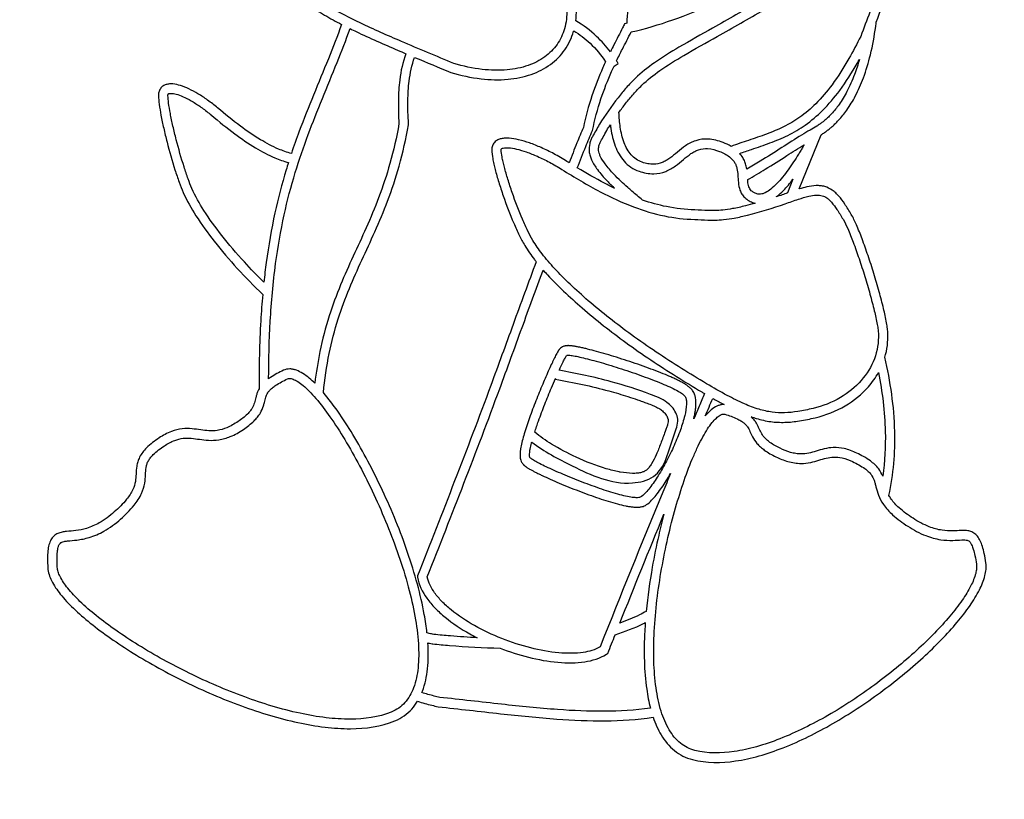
# Model space of a CAD drawing. Header units: millimetres. Extents: x -694 to 338, y 16 to 743.
# Tile 14 of 20: x 49.48 to 59.83, y 250.3 to 258.5. Entities that reach past the tile are written whole.
import ezdxf

# ---------------------------------------------------------------- set-up
doc = ezdxf.new("R2010")
doc.units = ezdxf.units.MM
doc.header["$LTSCALE"] = 19.36
doc.layers.get('0').update_dxf_attribs({"linetype": 'CONTINUOUS'})
doc.styles.get("Standard").update_dxf_attribs({"font": 'txt', "width": 0.8})
doc.dimstyles.new('DIMSTYLE_1', dxfattribs={"dimtxt": 3.5, "dimasz": 5, "dimexe": 0.18, "dimexo": 0.0625, "dimgap": 0.09, "dimtad": 1, "dimdec": 3, "dimlfac": 5, "dimdsep": 46, "dimtxsty": 'Standard', "dimblk": '_FILLED', "dimblk1": '_FILLED', "dimblk2": '_FILLED', "dimcen": 0.09, "dimclrt": 5, "dimadec": 0, "dimazin": 0, "dimtp": 0.8, "dimtm": 0.8, "dimtfac": 1, "dimtdec": 3, "dimtofl": 0, "dimtmove": 0, "dimatfit": 3, "dimldrblk": '_FILLED', "dimfxl": 0, "dimtolj": 1, "dimarcsym": 0})
doc.dimstyles.new('DIMSTYLE_2', dxfattribs={"dimtxt": 3.5, "dimasz": 5, "dimexe": 0.18, "dimexo": 0.0625, "dimgap": 0.09, "dimtad": 1, "dimdec": 3, "dimlfac": 5, "dimdsep": 46, "dimtxsty": 'Standard', "dimblk": '_FILLED', "dimblk1": '_FILLED', "dimblk2": '_FILLED', "dimcen": 0.09, "dimclrt": 5, "dimadec": 0, "dimazin": 0, "dimtp": 0.5, "dimtm": 0.5, "dimtfac": 1, "dimtdec": 3, "dimtofl": 0, "dimtmove": 0, "dimatfit": 3, "dimldrblk": '_FILLED', "dimfxl": 0, "dimtolj": 1, "dimarcsym": 0})
doc.dimstyles.new('DIMSTYLE_3', dxfattribs={"dimtxt": 3.5, "dimasz": 5, "dimexe": 0.18, "dimexo": 0.0625, "dimgap": 0.09, "dimtad": 1, "dimdec": 3, "dimlfac": 5, "dimdsep": 46, "dimtxsty": 'Standard', "dimblk": '_FILLED', "dimblk1": '_FILLED', "dimblk2": '_FILLED', "dimcen": 0.09, "dimclrt": 5, "dimadec": 0, "dimazin": 0, "dimtp": 0.1, "dimtm": 0.1, "dimtfac": 1, "dimtdec": 3, "dimtofl": 0, "dimtmove": 0, "dimatfit": 3, "dimldrblk": '_FILLED', "dimfxl": 0, "dimtolj": 1, "dimarcsym": 0})

# ---------------------------------------------------------------- blocks, each defined once
blk = doc.blocks.new('_FILLED')
at = {"color": 0, "linetype": 'ByBlock'}
blk.add_solid([(0, 0), (-1, 0.15), (-1, -0.15)], dxfattribs=at)
blk = doc.blocks.new('*D')
at = {"color": 2, "linetype": 'CONTINUOUS'}
for p, q in [((44.355, 263.618), (44.355, 275.023)), ((131.355, 263.618), (131.355, 275.023)), ((44.355, 274.023), (87.855, 274.023)), ((131.355, 274.023), (87.855, 274.023)), ((46.355, 265.618), (26.674, 265.618)), ((27.674, 265.618), (27.674, 226.618)), ((27.674, 187.618), (27.674, 226.618)), ((46.355, 187.618), (26.674, 187.618)), ((27.904, 174.537), (27.904, 182.537)), ((27.904, 182.537), (27.904, 174.387)), ((44.355, 174.537), (26.904, 174.537)), ((27.904, 158.523), (27.904, 174.387)), ((44.355, 174.237), (26.904, 174.237)), ((27.904, 174.237), (27.904, 158.523))]:
    blk.add_line(p, q, dxfattribs=at)
at = {"color": 2, "linetype": 'CONTINUOUS', "xscale": 5, "yscale": 5, "zscale": 5}
for p, rotation in [((44.355, 274.023), 180), ((27.674, 265.618), 90), ((27.674, 187.618), 270), ((27.904, 174.537), 270), ((27.904, 174.237), 90)]:
    blk.add_blockref('_FILLED', p, dxfattribs=dict(at, rotation=rotation))
blk.add_blockref('_FILLED', (131.355, 274.023), dxfattribs=at)
at = {"color": 5, "linetype": 'CONTINUOUS', "width": 0.8}
blk.add_text('435', height=3.5, dxfattribs=at).set_placement((80.001, 274.898))
for s, p in [('390', (26.799, 222.506)), ('1.5', (27.029, 158.523))]:
    blk.add_text(s, height=3.5, rotation=90, dxfattribs=at).set_placement(p)

msp = doc.modelspace()

# ---------------------------------------------------------------- linework, layer by layer
at = {"color": 3, "linetype": 'CONTINUOUS'}
for p, q in [((55.72522, 258.00976), (55.76788, 258.03587)), ((57.67214, 256.7175), (57.90009, 257.28668)), ((57.60501, 256.81886), (57.54774, 256.67586)), ((55.10853, 254.72539), (55.10707, 254.71683))]:
    msp.add_line(p, q, dxfattribs=at)
for points, start_tangent, end_tangent in [([(56.71039, 260.35489), (56.54255, 260.21665), (56.29158, 259.93647), (56.08019, 259.5556), (55.92833, 259.04361), (55.85826, 258.45954)], (-1.71774916, -1.29064285), (-0.11598682, -2.12521996)), ([(55.90403, 258.36735), (56.76554, 258.66503), (57.55639, 259.08706), (58.29273, 259.54647), (58.93455, 259.92662)], (3.33542482, 0.76342048), (3.0177574, 1.61188895)), ([(52.05273, 259.65104), (52.05387, 259.63657), (52.08869, 259.34328), (52.15299, 259.10018), (52.20176, 258.99299), (52.26431, 258.8936), (52.43644, 258.71328), (52.68143, 258.54499), (52.85984, 258.44746)], (0.1170378, -1.5000288), (1.34478211, -0.6899513)), ([(58.77758, 259.62879), (57.91478, 259.08509), (57.25035, 258.68785), (56.76087, 258.40811), (56.4068, 258.20662), (56.14798, 258.04343), (55.94644, 257.8792), (55.85256, 257.78098), (55.7667, 257.67697), (55.57007, 257.39817)], (-3.29199799, -2.12530938), (-2.17141621, -3.2839073)), ([(58.48127, 258.472), (58.60023, 258.79947), (58.86469, 259.57197)], (0.40706988, 1.09284358), (0.36770853, 1.10431122)), ([(55.77559, 257.52164), (55.84562, 257.61556), (55.92757, 257.71484), (56.01562, 257.807), (56.2056, 257.9617), (56.45729, 258.1203), (56.80995, 258.32099), (57.30064, 258.60141), (57.96705, 258.99984), (58.7278, 259.4778)], (2.0587651, 2.86994724), (3.01555668, 1.93662395)), ([(58.7278, 259.4778), (58.506, 258.83294), (58.31736, 258.32157)], (-0.39034308, -1.16455318), (-0.44076793, -1.14339501)), ([(54.04116, 258.0361), (53.48884, 258.26826), (53.05655, 258.46201), (52.73201, 258.63126), (52.50051, 258.79006), (52.34504, 258.95261), (52.28987, 259.04029), (52.24642, 259.13582), (52.20745, 259.26293)], (-2.15399931, 0.89478547), (-0.5323735, 2.1869084)), ([(55.19246, 258.8364), (55.19376, 258.83166), (55.22817, 258.60129), (55.20316, 258.40207), (55.12481, 258.2367), (54.99701, 258.10698), (54.82161, 258.01619), (54.60078, 257.96996), (54.33822, 257.97478), (54.04116, 258.0361)], (0.48362435, -1.75332744), (-1.78109772, 0.51881656)), ([(55.32168, 258.4834), (55.32815, 258.60292), (55.29157, 258.85302)], (0.04823531, 0.37524645), (-0.09479411, 0.35519989)), ([(55.68536, 258.15808), (55.54113, 258.32151), (55.32168, 258.4834)], (-0.29158829, 0.39043659), (-0.43194646, 0.23966236)), ([(57.91015, 257.29187), (57.91379, 257.2949), (57.9281, 257.30548), (57.94557, 257.31751), (57.97688, 257.34058), (58.00673, 257.36493), (58.04661, 257.40102), (58.08431, 257.43933), (58.17143, 257.54706), (58.26077, 257.69371), (58.34555, 257.88513), (58.4192, 258.12716), (58.47525, 258.42581), (58.48127, 258.472)], (0.71610389, 0.61853239), (0.163691, 1.32258284)), ([(52.09315, 254.72304), (52.11015, 255.32679), (52.16686, 255.93272), (52.25666, 256.44567), (52.37276, 256.8896), (52.50859, 257.28869), (52.65771, 257.66695), (52.81349, 258.04806), (52.94987, 258.40243)], (0.00679473, 3.81469311), (1.31891727, 3.61770542)), ([(52.85984, 258.44746), (52.72069, 258.08533), (52.56514, 257.70477), (52.4149, 257.32364), (52.33187, 257.08972)], (-0.49401515, -1.36051982), (-0.46690796, -1.39065008)), ([(52.94987, 258.40243), (53.01357, 258.37172), (53.44939, 258.17637), (53.53592, 258.13939)], (0.57951642, -0.28320514), (0.58970649, -0.25094068)), ([(54.00784, 257.94166), (54.32678, 257.87544), (54.60974, 257.87036), (54.85471, 257.92182), (55.05609, 258.0263), (55.20675, 258.17937), (55.29924, 258.37433), (55.30084, 258.37997)], (1.41631197, -0.41639611), (0.42017014, 1.50215803)), ([(55.30084, 258.37997), (55.4723, 258.24897), (55.63608, 258.05526)], (0.39898412, -0.23986038), (0.26949417, -0.39059309)), ([(55.83499, 258.45445), (55.81431, 258.41151), (55.72314, 258.23325), (55.68536, 258.15808)], (-0.13565659, -0.28902007), (-0.15081031, -0.30562935)), ([(55.75057, 258.06355), (55.81217, 258.18773), (55.90403, 258.36735)], (0.1471603, 0.30692447), (0.15030395, 0.30535371)), ([(55.85826, 258.45954), (55.83499, 258.45445)], (-0.02326431, -0.00516184), (-0.02329115, -0.00500494)), ([(58.31736, 258.32157), (58.19338, 258.08753), (58.01591, 257.81269), (57.84487, 257.61289), (57.6766, 257.47122), (57.50617, 257.37062), (57.32804, 257.29486), (57.13749, 257.22852), (56.95451, 257.16483)], (-0.83278217, -1.68840333), (-1.80620537, -0.66320026)), ([(53.53592, 258.13939), (53.47132, 257.86276), (53.45698, 257.64963), (53.46346, 257.40337)], (-0.2696785, -0.71492594), (0.04763379, -0.73071953)), ([(53.56406, 257.39783), (53.56365, 257.4039), (53.55696, 257.64787), (53.57056, 257.85047), (53.6281, 258.10032)], (-0.04925805, 0.71860057), (0.23947426, 0.64594532)), ([(53.6281, 258.10032), (54.00784, 257.94166)], (0.37940893, -0.16017229), (0.37987573, -0.15779701)), ([(55.63608, 258.05526), (55.6077, 257.99275), (55.49222, 257.69745), (55.40231, 257.36354)], (-0.30513108, -0.65742401), (-0.14572296, -0.72210883)), ([(55.76788, 258.03587), (55.75057, 258.06355)], (-0.0170179, 0.02780882), (-0.01759161, 0.0275581)), ([(57.0455, 257.09127), (57.16944, 257.13376), (57.363, 257.20117), (57.55046, 257.28096), (57.73408, 257.38939), (57.91533, 257.54192), (58.09626, 257.75316), (58.2802, 258.0379), (58.30314, 258.0786)], (1.51137872, 0.53252431), (0.79645981, 1.43247433)), ([(58.30314, 258.0786), (58.25184, 257.92001), (58.17222, 257.74018), (58.08981, 257.60483), (58.01106, 257.5074), (57.97738, 257.47319), (57.94182, 257.441), (57.91549, 257.41952), (57.88843, 257.39957), (57.8709, 257.3875), (57.85522, 257.37606)], (-0.23245049, -0.83241363), (-0.84545328, -0.65386683)), ([(55.4982, 257.33305), (55.58703, 257.66564), (55.6991, 257.95218), (55.72522, 258.00976)], (0.13836396, 0.70163152), (0.30052595, 0.64901089)), ([(51.55633, 257.56922), (51.45185, 257.65105), (51.35039, 257.71806), (51.2546, 257.7694), (51.16671, 257.80412), (51.08735, 257.82083), (51.05066, 257.82126), (51.01524, 257.81472), (50.98209, 257.7987), (50.96758, 257.78656), (50.95514, 257.77161), (50.94489, 257.75278), (50.93872, 257.73401), (50.93483, 257.69865)], (-0.50901703, 0.43110783), (0.00978499, -0.95193692)), ([(50.93483, 257.69865), (50.94245, 257.60765), (50.96153, 257.49173), (50.98985, 257.35672), (51.02523, 257.21074), (51.10873, 256.91849), (51.15263, 256.78882), (51.19551, 256.68055)], (0.01184309, -1.15341815), (0.4340088, -0.98536027)), ([(51.03483, 257.69968), (51.03592, 257.71049), (51.03697, 257.71378), (51.03766, 257.71513), (51.03823, 257.71579), (51.03931, 257.71669), (51.04508, 257.71928), (51.05811, 257.72154), (51.07861, 257.72121), (51.13682, 257.70869), (51.21214, 257.67886), (51.299, 257.63228), (51.39338, 257.56993), (51.4917, 257.49292)], (-0.00355021, 0.34513479), (0.48081647, -0.40722374)), ([(51.28703, 256.72085), (51.24665, 256.8229), (51.20401, 256.94884), (51.1221, 257.23558), (51.08736, 257.37889), (51.05978, 257.51034), (51.04155, 257.62101), (51.03483, 257.69968)], (-0.399605, 0.90725064), (-0.00938856, 0.91453558)), ([(52.33187, 257.08972), (52.19767, 257.1372), (52.00727, 257.23525), (51.79615, 257.3777), (51.55633, 257.56922)], (-0.86281659, 0.2437962), (-0.71169288, 0.60276452)), ([(51.4917, 257.49292), (51.73658, 257.29738), (51.9559, 257.14945), (52.15866, 257.04512), (52.30074, 256.99461)], (0.71889895, -0.60886758), (0.94142333, -0.26968178)), ([(56.02045, 256.99846), (55.95647, 257.02992), (55.90479, 257.07536), (55.83042, 257.20383), (55.78987, 257.36638), (55.77559, 257.52164)], (-0.53841025, 0.18122131), (-0.02761351, 0.65440122)), ([(53.46346, 257.40337), (53.36791, 256.98492), (53.24981, 256.62586), (53.11851, 256.30895), (52.98222, 256.01111), (52.84955, 255.70975), (52.72974, 255.38285), (52.63231, 255.00889), (52.57834, 254.67513)], (-0.50432837, -2.80266897), (-0.34948466, -2.88934268)), ([(52.66815, 254.57813), (52.73026, 254.98875), (52.82505, 255.35257), (52.94203, 255.6717), (53.07309, 255.96937), (53.20987, 256.26828), (53.34337, 256.59056), (53.46419, 256.9579), (53.56298, 257.39177), (53.56406, 257.39783)], (0.2982629, 2.9289178), (0.5249334, 2.95918482)), ([(55.40231, 257.36354), (55.33449, 257.20183), (55.25176, 256.99327)], (-0.16511568, -0.37261199), (-0.144287, -0.36862911)), ([(55.33834, 256.94008), (55.42722, 257.16438), (55.4982, 257.33305)], (0.15447073, 0.39513723), (0.17324244, 0.38728305)), ([(55.57007, 257.39817), (55.5687, 257.39538), (55.53248, 257.32928), (55.49646, 257.26513), (55.48111, 257.2318), (55.46883, 257.19451), (55.46262, 257.113), (55.47212, 257.06536), (55.48836, 257.02229), (55.54955, 256.92163), (55.65125, 256.80305), (55.73006, 256.72438)], (-0.29277354, -0.6026588), (0.5338931, -0.5107403)), ([(55.86847, 256.73224), (55.72357, 256.87211), (55.62979, 256.98132), (55.57946, 257.06352), (55.56799, 257.09382), (55.56214, 257.12273), (55.56584, 257.17025), (55.57382, 257.19432), (55.58557, 257.21977), (55.61886, 257.27889), (55.65698, 257.34831)], (-0.5980581, 0.54231262), (0.39048531, 0.78436765)), ([(55.65698, 257.34831), (55.68561, 257.39131)], (0.02854661, 0.04312532), (0.02871794, 0.04287292)), ([(55.68561, 257.39131), (55.69099, 257.35147), (55.73694, 257.16831), (55.83014, 257.00882), (55.90059, 256.94699), (55.98855, 256.90368)], (0.06800137, -0.56637519), (0.6011314, -0.20233215)), ([(57.85522, 257.37606), (57.78559, 257.33722), (57.69661, 257.28368), (57.48702, 257.15197), (57.26165, 257.01063), (57.12001, 256.92568)], (-0.79785205, -0.41618253), (-0.73585773, -0.42560187)), ([(55.22953, 257.00716), (55.09215, 257.08685), (54.95913, 257.15191), (54.83424, 257.20148), (54.72101, 257.23461), (54.62178, 257.25015), (54.57798, 257.25055), (54.53719, 257.24499), (54.50223, 257.2328), (54.48421, 257.22209), (54.46704, 257.20697), (54.44521, 257.17101), (54.43981, 257.14929), (54.43851, 257.12905)], (-0.69466096, 0.4356627), (0.01757698, -1.26614331)), ([(56.87004, 257.20532), (56.71295, 257.24195), (56.58239, 257.22478), (56.52693, 257.20135), (56.47696, 257.17163), (56.38979, 257.10448), (56.31034, 257.0412), (56.27069, 257.01542), (56.23037, 256.99576), (56.13927, 256.97756), (56.08033, 256.98271), (56.02045, 256.99846)], (-0.92519958, 0.36368848), (-0.80063354, 0.26947975)), ([(57.90009, 257.28668), (57.90538, 257.28943), (57.91015, 257.29187)], (0.01005736, 0.00526683), (0.01005712, 0.00511847)), ([(54.43851, 257.12905), (54.44881, 257.03755), (54.4606, 256.97973), (54.47428, 256.92294), (54.51196, 256.78993), (54.55897, 256.64631), (54.66988, 256.35886), (54.72824, 256.23123), (54.78533, 256.12447)], (0.01677058, -1.20750658), (0.55815185, -0.93837035)), ([(54.5385, 257.13044), (54.53875, 257.1348), (54.53926, 257.13702), (54.54063, 257.13927), (54.54236, 257.14074), (54.54623, 257.14299), (54.55994, 257.14761), (54.58335, 257.15069), (54.61536, 257.15035), (54.69839, 257.13721), (54.80145, 257.10701), (54.91858, 257.0605), (55.04506, 256.99863), (55.1764, 256.92245)], (-0.00469934, 0.33866419), (0.66502574, -0.41707679)), ([(54.87128, 256.17559), (54.81805, 256.2752), (54.76174, 256.39838), (54.65347, 256.67904), (54.60756, 256.81928), (54.57116, 256.94773), (54.55818, 257.00161), (54.5472, 257.05545), (54.5385, 257.13044)], (-0.50746229, 0.85315046), (-0.01217865, 0.87677898)), ([(55.98855, 256.90368), (56.06237, 256.88434), (56.14104, 256.87758), (56.26707, 256.90274), (56.32059, 256.92876), (56.36863, 256.95995), (56.45372, 257.02759), (56.53268, 257.08859), (56.57274, 257.11246), (56.61356, 257.12976), (56.70809, 257.14206), (56.83346, 257.11225)], (0.95403788, -0.32111328), (0.79785392, -0.31362537)), ([(56.95451, 257.16483), (56.87004, 257.20532)], (-0.08268542, 0.04888033), (-0.08483018, 0.03335274)), ([(57.12918, 256.81579), (57.31407, 256.92547), (57.54058, 257.06752), (57.72306, 257.18249)], (0.61512016, 0.34572115), (0.58843275, 0.36474411)), ([(57.72306, 257.18249), (57.70803, 257.15671), (57.68652, 257.12049), (57.66318, 257.08213), (57.61173, 257.00143), (57.55509, 256.91939), (57.43309, 256.77148), (57.37171, 256.71555), (57.31421, 256.67824), (57.2892, 256.66783), (57.26557, 256.66244), (57.2259, 256.66624)], (-0.40530042, -0.69943811), (-0.44421384, 0.15722546)), ([(56.83346, 257.11225), (56.93712, 257.05609), (56.96757, 257.02835), (56.99139, 256.99717), (57.00619, 256.96735), (57.01655, 256.93424), (57.02609, 256.86368), (57.03129, 256.7863), (57.04818, 256.70475), (57.06792, 256.66425), (57.09846, 256.62704), (57.14423, 256.59362), (57.19254, 256.57197)], (0.60674161, -0.23855675), (0.76262963, -0.26992434)), ([(57.12001, 256.92568), (57.11385, 256.95737), (57.09913, 257.00426), (57.07669, 257.04937), (57.0455, 257.09127)], (-0.02667096, 0.17180781), (-0.12331574, 0.13898987)), ([(52.30074, 256.99461), (52.27709, 256.91872), (52.15898, 256.4671), (52.06774, 255.94601), (52.04279, 255.73683)], (-0.39053606, -1.22546324), (-0.13419337, -1.27725093)), ([(55.1764, 256.92245), (55.57861, 256.6889), (55.93046, 256.52854), (56.25449, 256.43366), (56.57238, 256.39668)], (1.26319746, -0.79222722), (1.52057837, -0.05054366)), ([(55.25176, 256.99327), (55.22953, 257.00716)], (-0.02224791, 0.0138626), (-0.02221226, 0.01393065)), ([(55.73006, 256.72438), (55.62503, 256.77747), (55.33834, 256.94008)], (-0.40088748, 0.19471106), (-0.38395335, 0.23234654)), ([(57.2259, 256.66624), (57.19318, 256.68082), (57.16748, 256.6994), (57.15244, 256.71771), (57.14212, 256.73902), (57.13081, 256.79604), (57.12918, 256.81579)], (-0.19862113, 0.07029975), (-0.01644354, 0.23753003)), ([(57.43165, 256.63548), (57.43361, 256.63702), (57.50462, 256.70159), (57.60501, 256.81886)], (0.20777992, 0.16247934), (0.1501717, 0.19660505)), ([(52.04279, 255.73683), (51.83763, 255.95045), (51.59982, 256.22969), (51.41309, 256.49062), (51.28703, 256.72085)], (-0.89084722, 0.8848263), (-0.49027107, 1.11310417)), ([(56.02485, 256.6007), (55.90993, 256.69534), (55.86847, 256.73224)], (-0.16120338, 0.12458033), (-0.15182296, 0.13767141)), ([(58.21789, 256.45015), (58.15002, 256.55874), (58.08619, 256.64325), (58.05486, 256.67567), (58.01795, 256.70541), (57.93922, 256.74248), (57.89394, 256.7508), (57.8499, 256.75217), (57.74982, 256.73819), (57.67214, 256.7175)], (-0.31891495, 0.53578528), (-0.61061571, -0.18442063)), ([(51.19551, 256.68055), (51.32881, 256.43679), (51.52121, 256.16788), (51.76383, 255.88296), (52.0304, 255.60889)], (0.56331953, -1.27895202), (0.97329914, -0.94362695)), ([(57.49123, 256.65526), (57.43165, 256.63548)], (-0.05953407, -0.01998046), (-0.05960986, -0.0195515)), ([(57.54774, 256.67586), (57.49123, 256.65526)], (-0.0568027, -0.02034783), (-0.05625667, -0.02078073)), ([(57.52447, 256.56093), (57.66368, 256.60998), (57.77179, 256.64063), (57.85303, 256.65222), (57.88408, 256.65129), (57.91248, 256.64613), (57.96141, 256.62293), (57.98678, 256.60242), (58.01113, 256.57718), (58.06699, 256.50301), (58.13196, 256.399)], (0.75440565, 0.27879749), (0.40990928, -0.68865815)), ([(56.57448, 256.49666), (56.27442, 256.53165), (56.02485, 256.6007)], (-0.56069534, 0.01900158), (-0.53255045, 0.18459829)), ([(56.57238, 256.39668), (56.70861, 256.39076), (56.78531, 256.3899), (56.8766, 256.39578), (56.98873, 256.41218), (57.12881, 256.44268), (57.52447, 256.56093)], (0.90587806, -0.00701347), (0.91190089, 0.30618499)), ([(57.20861, 256.56714), (57.10485, 256.53977), (56.97072, 256.51054), (56.8662, 256.49523), (56.78313, 256.48987), (56.71255, 256.49069), (56.57448, 256.49666)], (-0.62418098, -0.17456231), (-0.69127874, 0.00628615)), ([(57.19254, 256.57197), (57.20861, 256.56714)], (0.01594994, -0.00564532), (0.01617938, -0.00402932)), ([(58.13196, 256.399), (58.18058, 256.30099), (58.21037, 256.22984), (58.23845, 256.15768), (58.29978, 255.98544), (58.36008, 255.79853), (58.41496, 255.61121), (58.46007, 255.43763), (58.491, 255.29258), (58.49981, 255.23564), (58.50354, 255.19283)], (0.60266644, -1.01248827), (0.0371351, -1.11218363)), ([(58.60348, 255.19617), (58.59903, 255.24817), (58.58946, 255.31008), (58.5573, 255.46099), (58.51132, 255.63793), (58.45566, 255.82796), (58.39451, 256.01747), (58.33201, 256.19298), (58.30313, 256.26718), (58.27223, 256.341), (58.21789, 256.45015)], (-0.04907899, 1.46998244), (-0.71879636, 1.20758843)), ([(54.78533, 256.12447), (54.88885, 255.97444), (54.90615, 255.95245)], (0.1086601, -0.18268088), (0.12998989, -0.16300183)), ([(56.43449, 254.83035), (55.90751, 255.18472), (55.45375, 255.54266), (55.26249, 255.71588), (55.0994, 255.88129), (54.96786, 256.03574), (54.87128, 256.17559)], (-1.77367818, 1.10301448), (-1.02508257, 1.72338339)), ([(54.90615, 255.95245), (54.6633, 255.29399), (54.42831, 254.65123), (53.65633, 252.65003)], (-1.24031653, -3.31078584), (-1.30314584, -3.28198896)), ([(53.75962, 252.63919), (54.52212, 254.61658), (54.75724, 255.25972), (54.98, 255.86444)], (1.27212546, 3.20517528), (1.20496103, 3.22665838)), ([(54.98, 255.86444), (55.02587, 255.81352), (55.19341, 255.64357), (55.38844, 255.46694), (55.8487, 255.10384), (56.38168, 254.74543)], (1.19989756, -1.36470113), (1.52330142, -0.94731024)), ([(52.0304, 255.60889), (52.01031, 255.33252), (51.99339, 254.61767)], (-0.08789822, -0.98969999), (0.00610553, -0.99094626)), ([(58.50354, 255.19283), (58.46084, 254.93314), (58.32347, 254.705), (58.10412, 254.52478), (57.81642, 254.41063)], (0.03688687, -1.10525271), (-1.10921654, -0.2624469)), ([(58.57142, 254.94873), (58.60348, 255.19617)], (0.07128976, 0.24027364), (-0.00832858, 0.24954444)), ([(56.55687, 254.58806), (56.52856, 254.62303), (56.51564, 254.6344), (56.50468, 254.6429), (56.48968, 254.65358), (56.47487, 254.6633), (56.44617, 254.68037), (56.40958, 254.69993), (56.37348, 254.71763), (56.33063, 254.73731), (56.28789, 254.75588), (56.19121, 254.79513), (56.08618, 254.83476), (55.86264, 254.91199), (55.75023, 254.94788), (55.64141, 254.9808), (55.53923, 255.00986), (55.44658, 255.03421), (55.40666, 255.04388), (55.3661, 255.053), (55.33343, 255.05964), (55.29923, 255.0655), (55.28534, 255.06745), (55.27018, 255.06912), (55.25732, 255.07007), (55.25034, 255.07036), (55.24298, 255.07046), (55.23675, 255.07037), (55.22852, 255.0699), (55.2185, 255.0687), (55.21295, 255.06773), (55.20712, 255.06645), (55.19775, 255.06379), (55.18299, 255.05779), (55.16296, 255.04505), (55.14139, 255.02154)], (-1.93692929, 3.21330171), (-14.6414397, -21.82473405)), ([(55.14139, 255.02154), (55.12996, 255.00309), (55.12127, 254.98732), (55.10986, 254.96548), (55.09899, 254.94385), (55.08543, 254.91594), (55.07234, 254.88822), (55.04215, 254.82232), (54.97434, 254.66627), (54.903, 254.49099), (54.83585, 254.31218), (54.78051, 254.14489), (54.75965, 254.06992), (54.74455, 254.00197), (54.73979, 253.97257), (54.7379, 253.95695), (54.7365, 253.94071), (54.73583, 253.91306), (54.73969, 253.87797)], (-1.01105109, -1.50708882), (0.48892755, -2.42445928)), ([(55.14701, 254.81143), (55.16293, 254.84589), (55.18864, 254.89954), (55.20947, 254.9402), (55.22443, 254.96583)], (0.07185621, 0.157162), (0.09627503, 0.1435092)), ([(55.22443, 254.96583), (55.23068, 254.96927), (55.243, 254.97046), (55.26101, 254.96954), (55.2843, 254.96662), (55.34514, 254.95522), (55.42236, 254.93718), (55.51278, 254.91342), (55.61323, 254.88485), (55.72053, 254.85239), (55.83152, 254.81696), (56.05185, 254.74083), (56.15485, 254.70198), (56.24884, 254.66382), (56.33064, 254.62727), (56.39709, 254.59324), (56.44501, 254.56266), (56.47123, 254.53644)], (0.74182751, 1.10577675), (0.68741519, -1.14039933)), ([(58.61459, 253.49665), (58.67545, 254.16959), (58.57142, 254.94873)], (0.31010821, 1.43530924), (-0.32948581, 1.41721722)), ([(52.24855, 254.81149), (52.18012, 254.77713), (52.11298, 254.73682), (52.09315, 254.72304)], (-0.15764502, -0.07398504), (-0.15100729, -0.10950201)), ([(52.57834, 254.67513), (52.52074, 254.72768), (52.45199, 254.77831), (52.3845, 254.81208), (52.35212, 254.82147), (52.31579, 254.82558), (52.24855, 254.81149)], (-0.23598549, 0.23213975), (-0.44997285, -0.21117936)), ([(56.27981, 254.47466), (56.10745, 254.55874), (55.69575, 254.69138), (55.14701, 254.81143)], (-0.95610591, 0.69725138), (-1.19474725, 0.20692367)), ([(56.38168, 254.74543), (56.64645, 254.58411), (56.67541, 254.56704)], (0.29126031, -0.1811284), (0.29715212, -0.17439707)), ([(57.81642, 254.41063), (57.65773, 254.37846), (57.51776, 254.36466), (57.38537, 254.3714), (57.24828, 254.40151), (57.0947, 254.45886), (56.91427, 254.54732), (56.6974, 254.67016), (56.43449, 254.83035)], (-1.47596405, -0.34922175), (-1.30276808, 0.81016293)), ([(57.83945, 254.31331), (58.15474, 254.43854), (58.39887, 254.63931), (58.50379, 254.78838)], (0.80747506, 0.19105316), (0.41333944, 0.74376952)), ([(58.50379, 254.78838), (58.57547, 254.16724), (58.54902, 253.69843)], (0.2149792, -1.07747132), (-0.15299486, -1.08062596)), ([(51.82749, 254.19019), (51.93964, 254.28032), (51.97493, 254.31908), (52.00604, 254.3635), (52.03943, 254.43909), (52.04845, 254.47195), (52.05573, 254.50205), (52.06306, 254.52866), (52.07169, 254.55171), (52.08506, 254.5758), (52.10254, 254.5985), (52.13266, 254.62727), (52.16857, 254.65369), (52.22782, 254.68924), (52.29103, 254.72096)], (0.63692139, 0.43248083), (0.65081629, 0.30543722)), ([(52.29103, 254.72096), (52.31479, 254.72559), (52.33144, 254.72363), (52.35032, 254.71811), (52.39887, 254.69359), (52.45649, 254.65105), (52.52064, 254.59142), (52.58964, 254.51606), (52.73755, 254.32379), (52.89271, 254.08472), (53.04865, 253.80903), (53.19931, 253.50659), (53.33875, 253.18721), (53.56036, 252.53707), (53.63094, 252.22609), (53.66711, 251.93816), (53.6637, 251.68383), (53.61685, 251.47437), (53.52454, 251.31826), (53.46054, 251.26154), (53.38267, 251.21892)], (1.63788063, 0.76868438), (-3.45823723, -1.43077967)), ([(54.88987, 254.16015), (54.93004, 254.27858), (54.99609, 254.45444), (55.06651, 254.62747), (55.10853, 254.72539)], (0.18382548, 0.57772622), (0.24328827, 0.55530827)), ([(55.10707, 254.71683), (55.39299, 254.66207), (55.66944, 254.5949), (55.7703, 254.56621), (55.8709, 254.53514), (55.9715, 254.50149), (56.0219, 254.48365), (56.0724, 254.46509), (56.13087, 254.44215), (56.18227, 254.4179), (56.22464, 254.39108), (56.25755, 254.3606), (56.27203, 254.34159), (56.2834, 254.32173), (56.29071, 254.30301), (56.29277, 254.29472), (56.29386, 254.28743), (56.29414, 254.27887), (56.29335, 254.26864), (56.28778, 254.24226), (56.27664, 254.20827), (56.26935, 254.18872), (56.26129, 254.16755), (56.23783, 254.10443), (56.21485, 254.04188), (56.16836, 253.92454), (56.1196, 253.82892), (56.09502, 253.79378), (56.07178, 253.76902), (56.05829, 253.75846), (56.0441, 253.74987), (56.01135, 253.73711), (55.96996, 253.72965), (55.91891, 253.7278), (55.78999, 253.74151), (55.77933, 253.74347)], (2.52254962, -0.42913091), (-2.36470609, 0.44688851)), ([(51.99339, 254.61767), (51.98055, 254.59285), (51.96767, 254.55867), (51.95868, 254.52616), (51.95136, 254.4959), (51.944, 254.46896), (51.91998, 254.41444), (51.89728, 254.38208), (51.86926, 254.35136), (51.77131, 254.27292)], (-0.27648862, -0.47325748), (-0.3535383, -0.24005876)), ([(53.75759, 252.05159), (53.72935, 252.24385), (53.65694, 252.56303), (53.43138, 253.22489), (53.28991, 253.54892), (53.13698, 253.85591), (52.97829, 254.13645), (52.81941, 254.38123), (52.66815, 254.57813)], (-0.30737587, 2.79112006), (-1.83514095, 2.14561126)), ([(56.47123, 254.53644), (56.48299, 254.50246), (56.48572, 254.45653), (56.4672, 254.33545), (56.42193, 254.18641), (56.35618, 254.02262), (56.27623, 253.85731), (56.18836, 253.70369), (56.09883, 253.57498), (56.01391, 253.4844)], (0.60827587, -1.0091091), (-0.90507849, -0.75440947)), ([(56.5615, 254.30026), (56.56437, 254.31183), (56.57189, 254.34495), (56.57836, 254.37961), (56.58317, 254.41585), (56.58568, 254.45364), (56.58146, 254.51991), (56.57352, 254.55164), (56.55687, 254.58806)], (0.0574236, 0.2272997), (-0.27245489, 0.45199354)), ([(56.67541, 254.56704), (56.61829, 254.43331), (56.5615, 254.30026)], (-0.11392356, -0.26676935), (-0.11380516, -0.26681989)), ([(54.85949, 254.05658), (55.2852, 253.80696), (55.91717, 253.62782), (56.13801, 253.69409), (56.35478, 254.13205), (56.39341, 254.29691), (56.33311, 254.4261), (56.27981, 254.47466)], (1.55098575, -1.18855338), (-1.79275005, 1.30738386)), ([(56.68383, 254.33214), (56.72316, 254.42424), (56.76264, 254.51668)], (0.07878526, 0.18455184), (0.07881251, 0.18454021)), ([(56.8813, 254.4516), (56.85245, 254.44965), (56.81842, 254.44031), (56.78919, 254.42627), (56.73183, 254.38329), (56.68383, 254.33214)], (-0.29259445, 0.0083261), (-0.13284693, -0.16031792)), ([(56.76264, 254.51668), (56.86719, 254.45909), (56.8813, 254.4516)], (0.1174758, -0.06655753), (0.1199852, -0.06340795)), ([(56.57447, 250.81597), (56.49367, 250.84623), (56.42259, 250.89228), (56.30514, 251.03098), (56.2198, 251.22749), (56.16627, 251.473), (56.14297, 251.75631), (56.14713, 252.0666), (56.22474, 252.72555), (56.29128, 253.05352), (56.37161, 253.36664), (56.46213, 253.65465), (56.5591, 253.90705), (56.60878, 254.01659), (56.65851, 254.11314), (56.7076, 254.19526), (56.75516, 254.26139), (56.79974, 254.30989), (56.83881, 254.33945), (56.85448, 254.34704), (56.86838, 254.35093), (56.88996, 254.34981)], (-3.48590118, 0.89445615), (1.60423262, -0.49140398)), ([(56.88996, 254.34981), (56.95517, 254.32796), (57.01716, 254.30198), (57.056, 254.28134), (57.08987, 254.25765), (57.11091, 254.23791), (57.12839, 254.21614), (57.14118, 254.19475), (57.15336, 254.16988), (57.16609, 254.14182), (57.18088, 254.11152), (57.2265, 254.04376), (57.26384, 254.00559), (57.30422, 253.97318), (57.42618, 253.90194)], (0.67813358, -0.20772218), (0.6838975, -0.33146169)), ([(51.77131, 254.27292), (51.65207, 254.20727), (51.5535, 254.17952), (51.46606, 254.17588), (51.38, 254.18534), (51.28802, 254.19674), (51.18535, 254.19604), (51.07024, 254.16813), (50.9418, 254.10069)], (-0.68465287, -0.46488967), (-0.7706301, -0.51312633)), ([(57.46979, 253.99192), (57.36294, 254.05412), (57.33055, 254.08009), (57.30277, 254.10843), (57.26924, 254.15834), (57.25698, 254.18351), (57.24418, 254.21173), (57.22946, 254.24171), (57.21094, 254.27258), (57.18413, 254.30602), (57.16746, 254.32263)], (-0.4092833, 0.19836552), (-0.41423465, 0.38275889)), ([(57.16746, 254.32263), (57.2196, 254.30571), (57.37206, 254.27228), (57.52062, 254.2647), (57.67333, 254.27969), (57.83945, 254.31331)], (0.64213558, -0.22395698), (0.64497253, 0.15260428)), ([(50.99723, 254.01745), (51.10547, 254.07454), (51.19627, 254.09664), (51.27994, 254.09707), (51.36595, 254.08633), (51.46075, 254.07602), (51.56826, 254.08061), (51.68995, 254.11473), (51.82749, 254.19019)], (0.68091768, 0.45339108), (0.758075, 0.51474449)), ([(55.77933, 253.74347), (55.64228, 253.77702), (55.32729, 253.89766), (55.06794, 254.03587), (54.88987, 254.16015)], (-0.89461119, 0.16906603), (-0.54491351, 0.44960497)), ([(50.9418, 254.10069), (50.80953, 253.99563), (50.76966, 253.9505), (50.7359, 253.89764), (50.71648, 253.84991), (50.706, 253.80411), (50.69938, 253.72061), (50.69243, 253.6431), (50.66644, 253.55935), (50.60053, 253.45546), (50.47093, 253.32239)], (-0.80726914, -0.53752175), (-0.68602295, -0.60671884)), ([(50.53718, 253.24749), (50.67866, 253.39303), (50.75749, 253.51801), (50.79097, 253.62611), (50.79928, 253.71615), (50.80479, 253.7886), (50.81203, 253.8204), (50.82495, 253.85214), (50.84891, 253.88951), (50.88038, 253.92506), (50.99723, 254.01745)], (0.72410493, 0.64039858), (0.75964482, 0.50581098)), ([(54.83772, 253.89773), (54.83628, 253.93399), (54.84289, 253.98385), (54.85657, 254.0453), (54.85949, 254.05658)], (-0.03186296, 0.15799956), (0.04094974, 0.15593766)), ([(58.27563, 253.94163), (58.14266, 253.98885), (58.02928, 253.99976), (57.93267, 253.98592), (57.84899, 253.96194), (57.7713, 253.94088), (57.69021, 253.93226), (57.63518, 253.93682), (57.57949, 253.94918), (57.46979, 253.99192)], (-0.79567471, 0.37705854), (-0.7069794, 0.34265186)), ([(58.54902, 253.69843), (58.50667, 253.77485), (58.46515, 253.82099), (58.41918, 253.85884), (58.34835, 253.90424), (58.27563, 253.94163)], (-0.14481408, 0.36249294), (-0.31406886, 0.14883233)), ([(54.73969, 253.87797), (54.7476, 253.85387), (54.75709, 253.83734), (54.76503, 253.82715), (54.77014, 253.82161), (54.77315, 253.8186), (54.7761, 253.81579), (54.78174, 253.81078), (54.7869, 253.80654), (54.79143, 253.80304), (54.79726, 253.79877), (54.80284, 253.79489), (54.81317, 253.78811), (54.82542, 253.78054), (54.83718, 253.77363), (54.86686, 253.75719), (54.89594, 253.74207), (54.93226, 253.72399), (54.9685, 253.70661), (55.05323, 253.6678), (55.14752, 253.62682), (55.24869, 253.5849), (55.35395, 253.54333), (55.56558, 253.46652), (55.76102, 253.40679), (55.84688, 253.38657), (55.8841, 253.37984), (55.90338, 253.37704), (55.92311, 253.37474), (55.93873, 253.37341), (55.9559, 253.37264), (55.97458, 253.37282), (55.99463, 253.37438), (56.01002, 253.37669), (56.02941, 253.38149), (56.07794, 253.40759)], (3.72475174, -18.47005928), (3.91956189, 3.26706782)), ([(56.01391, 253.4844), (55.98318, 253.47372), (55.93309, 253.47424), (55.86657, 253.48461), (55.78654, 253.50347), (55.59766, 253.56123), (55.38988, 253.63665), (55.28621, 253.67759), (55.18658, 253.71888), (55.09394, 253.75914), (55.01119, 253.79704), (54.94127, 253.8312), (54.8871, 253.86028), (54.86683, 253.87248), (54.8516, 253.88291), (54.84178, 253.89138), (54.83772, 253.89773)], (-0.97093524, -0.80930234), (-0.249872, 1.23905185)), ([(57.42618, 253.90194), (57.55214, 253.853), (57.61976, 253.83801), (57.68974, 253.83226), (57.79166, 253.84298), (57.87834, 253.86634), (57.95588, 253.88865), (58.03286, 253.89982), (58.12094, 253.89123), (58.23281, 253.85127)], (0.7874125, -0.38163522), (0.70501177, -0.33409475)), ([(58.23281, 253.85127), (58.29913, 253.81719), (58.36009, 253.77817), (58.39672, 253.74806), (58.42647, 253.71512), (58.45849, 253.65529), (58.46868, 253.62264), (58.47792, 253.58609), (58.50338, 253.5005), (58.55555, 253.40144), (58.65311, 253.29231), (58.81323, 253.17173)], (0.81616494, -0.3867678), (0.80387084, -0.51960132)), ([(56.31901, 253.7273), (56.23619, 253.52897), (55.57778, 251.90378)], (-0.7610658, -1.81567696), (-0.72629603, -1.82907407)), ([(56.07794, 253.40759), (56.13223, 253.45963), (56.17748, 253.51323), (56.22757, 253.58129), (56.27312, 253.65062), (56.31901, 253.7273)], (0.35303326, 0.29426355), (0.18971225, 0.33136284)), ([(58.86751, 253.25572), (58.72032, 253.36636), (58.63796, 253.45808), (58.61459, 253.49665)], (-0.30928234, 0.19991209), (-0.15471549, 0.29461304)), ([(50.47093, 253.32239), (50.31228, 253.20754), (50.17792, 253.15), (50.0647, 253.12698), (49.96711, 253.11737), (49.92221, 253.11054), (49.87808, 253.09677), (49.85701, 253.0856), (49.83697, 253.07062), (49.81875, 253.05119), (49.80465, 253.03015), (49.78387, 252.9779), (49.7726, 252.91399), (49.7687, 252.83479), (49.77138, 252.73647)], (-0.72056032, -0.63726477), (0.05480796, -1.02070364)), ([(55.78504, 252.15403), (56.24933, 253.29945)], (0.45830626, 1.14801558), (0.47159106, 1.14226203)), ([(56.24933, 253.29945), (56.19382, 253.07589), (56.12626, 252.74294), (56.06242, 252.27743)], (-0.2687513, -1.00453623), (-0.09805049, -1.03741091)), ([(49.87123, 252.74183), (49.8687, 252.8342), (49.87206, 252.90367), (49.88043, 252.9519), (49.8916, 252.98076), (49.89733, 252.98935), (49.90343, 252.9959), (49.91013, 253.00088), (49.9186, 253.00535), (49.94281, 253.01269), (49.9782, 253.01798), (50.07673, 253.0277), (50.20647, 253.05416), (50.36123, 253.12034), (50.53718, 253.24749)], (-0.05261177, 0.9798042), (0.7801309, 0.68994905)), ([(59.63297, 252.78952), (59.61603, 252.88479), (59.59679, 252.96056), (59.57382, 253.02032), (59.54461, 253.0672), (59.52768, 253.0852), (59.50711, 253.10123), (59.46379, 253.12067), (59.41956, 253.12787), (59.37607, 253.12818), (59.28341, 253.12381), (59.17406, 253.13017), (59.03798, 253.16688), (58.86751, 253.25572)], (-0.14908855, 0.98209083), (-0.78677785, 0.50855393)), ([(58.81323, 253.17173), (59.00194, 253.0736), (59.15931, 253.03127), (59.2858, 253.02384), (59.37944, 253.02824), (59.41304, 253.02808), (59.43656, 253.02445), (59.45265, 253.01737), (59.45992, 253.01166), (59.46723, 253.00386), (59.48377, 252.97684), (59.50126, 252.93102), (59.51817, 252.86419), (59.5341, 252.77451)], (0.84905377, -0.54880752), (0.1432536, -0.94365432)), ([(56.54962, 250.71911), (57.00171, 250.70511), (57.24862, 250.75851), (57.50388, 250.84498), (58.02315, 251.0979), (58.52477, 251.42631), (58.97303, 251.79358), (59.16583, 251.98044), (59.33177, 252.16359), (59.4664, 252.3389), (59.5652, 252.50268), (59.62345, 252.65305), (59.6348, 252.7191), (59.63297, 252.78952)], (3.9714479, -1.01904746), (-0.71728354, 4.72494992)), ([(59.5341, 252.77451), (59.53518, 252.72773), (59.52639, 252.67712), (59.47603, 252.54793), (59.38411, 252.39572), (59.25519, 252.2279), (59.09405, 252.05006), (58.90553, 251.86735), (58.46552, 251.50687), (57.97328, 251.18457), (57.46738, 250.93808), (57.22152, 250.85477), (56.98734, 250.80407), (56.57447, 250.81597)], (0.44103287, -2.90520788), (-3.50396112, 0.89909364)), ([(49.77138, 252.73647), (49.78459, 252.66501), (49.81032, 252.60107), (49.85326, 252.52676), (49.90268, 252.45962), (50.04016, 252.31063), (50.21751, 252.15531), (50.42924, 251.99675), (50.66982, 251.83846), (51.21495, 251.53775), (51.80734, 251.28406), (52.40177, 251.10882), (52.68576, 251.06066), (52.95382, 251.04437), (53.4209, 251.12652)], (0.27437948, -5.10972739), (4.03748195, 1.67042743)), ([(53.38267, 251.21892), (52.95339, 251.14437), (52.6976, 251.15995), (52.42283, 251.20657), (51.84172, 251.37796), (51.25893, 251.62756), (50.72252, 251.92345), (50.4866, 252.07867), (50.28024, 252.23319), (50.10956, 252.38262), (49.98073, 252.52212), (49.93653, 252.58213), (49.90016, 252.64499), (49.88016, 252.69443), (49.87123, 252.74183)], (-3.58252791, -1.48219908), (-0.16779634, 3.12483919)), ([(53.65633, 252.65003), (53.65848, 252.6358), (53.75644, 252.41513), (53.84266, 252.31275), (53.94845, 252.21615), (54.2067, 252.04197), (54.2838, 252.0004)], (0.13325902, -1.00622533), (0.8032821, -0.41398612)), ([(55.57778, 251.90378), (55.40052, 251.84672), (55.27845, 251.8369), (55.14326, 251.84195), (54.84835, 251.89322), (54.54355, 251.99214), (54.2558, 252.12908), (54.0118, 252.29352), (53.91438, 252.38243), (53.83785, 252.47322), (53.75962, 252.63919)], (-1.67832953, -0.95839347), (-0.40015144, 1.86386199)), ([(56.06242, 252.27743), (55.99088, 252.24023), (55.78504, 252.15403)], (-0.2651333, -0.14596643), (-0.28749126, -0.10190723)), ([(55.73658, 252.03249), (56.03493, 252.15045), (56.05265, 252.15927)], (0.32416841, 0.10140288), (0.30519527, 0.15382076)), ([(56.05265, 252.15927), (56.04727, 252.07181), (56.04302, 251.7533), (56.06727, 251.45886), (56.10626, 251.26119)], (-0.0631777, -0.89421545), (0.23151875, -0.88875011)), ([(53.82977, 252.03533), (53.80486, 252.04051), (53.75759, 252.05159)], (-0.07259719, 0.01445296), (-0.07173403, 0.01806154)), ([(53.70443, 251.42385), (53.71031, 251.43879), (53.76316, 251.67343), (53.76678, 251.94654)], (0.20729674, 0.50983698), (-0.03318895, 0.51876996)), ([(53.76678, 251.94654), (53.78366, 251.94278), (53.81275, 251.93676), (53.81514, 251.93629)], (0.04821379, -0.01101387), (0.04850172, -0.00949853)), ([(54.2838, 252.0004), (54.0039, 252.01949), (53.82977, 252.03533)], (-0.45430879, 0.02358949), (-0.45363212, 0.04469792)), ([(55.65872, 251.83664), (55.69783, 251.9351), (55.73658, 252.03249)], (0.07774826, 0.19589416), (0.07797868, 0.19580255)), ([(53.81514, 251.93629), (53.81753, 251.93605), (53.99562, 251.91983), (54.52554, 251.89177)], (0.70722781, -0.0699613), (0.71309438, -0.01284669)), ([(54.52554, 251.89177), (54.8239, 251.79626), (55.13463, 251.74232), (55.28017, 251.73691), (55.41561, 251.74787), (55.64483, 251.82745), (55.65872, 251.83664)], (1.06542226, -0.41426331), (1.04974067, 0.72378941)), ([(53.4209, 251.12652), (53.5181, 251.17977), (53.59874, 251.25122), (53.65934, 251.3333)], (0.29520441, 0.12213517), (0.16418941, 0.27214641)), ([(53.65934, 251.3333), (53.80877, 251.29062), (53.87371, 251.27564), (53.87629, 251.27508)], (0.2137755, -0.0695431), (0.21960881, -0.04688675)), ([(53.89217, 251.37395), (53.83274, 251.38771), (53.70443, 251.42385)], (-0.18996622, 0.04104278), (-0.18518497, 0.05874524)), ([(56.10626, 251.26119), (55.13081, 251.24545), (54.54213, 251.30144), (53.89217, 251.37395)], (-2.17241617, -0.31307326), (-2.22339391, 0.23896668)), ([(53.87629, 251.27508), (54.5312, 251.20204), (55.12361, 251.14571), (56.13517, 251.16436)], (2.23645133, -0.24001788), (2.26513843, 0.33804668)), ([(56.13517, 251.16436), (56.21954, 250.97928), (56.35974, 250.8145), (56.44859, 250.75697), (56.54962, 250.71911)], (0.19664804, -0.57817445), (0.62739096, -0.16098388))]:
    msp.add_spline(points, degree=3, dxfattribs=dict(at, start_tangent=start_tangent, end_tangent=end_tangent))

# ---------------------------------------------------------------- dimensions: what is measured, and where the dimension line sits
at = {"color": 2, "linetype": 'CONTINUOUS'}
dim = msp.add_linear_dim(base=(131.35466, 274.02286), p1=(44.35466, 263.61802), p2=(131.35466, 263.61802), dimstyle='DIMSTYLE_1', dxfattribs=at)
dim.commit()
dim.dimension.update_dxf_attribs({"geometry": '*D', "text_midpoint": (84.2012, 276.64786), "dimtype": 160})
for base, p1, p2, dimstyle, middle in [((27.67385, 187.61802), (46.35466, 265.61802), (46.35466, 187.61802), 'DIMSTYLE_2', (25.04885, 226.70604)), ((27.90418, 174.23655), (44.35466, 174.53655), (44.35466, 174.23655), 'DIMSTYLE_3', (25.27918, 162.72347))]:
    dim = msp.add_linear_dim(base=base, p1=p1, p2=p2, angle=270, dimstyle=dimstyle, dxfattribs=at)
    dim.commit()
    dim.dimension.update_dxf_attribs({"geometry": '*D', "text_midpoint": middle, "dimtype": 160})

doc.saveas('drawing.dxf')
